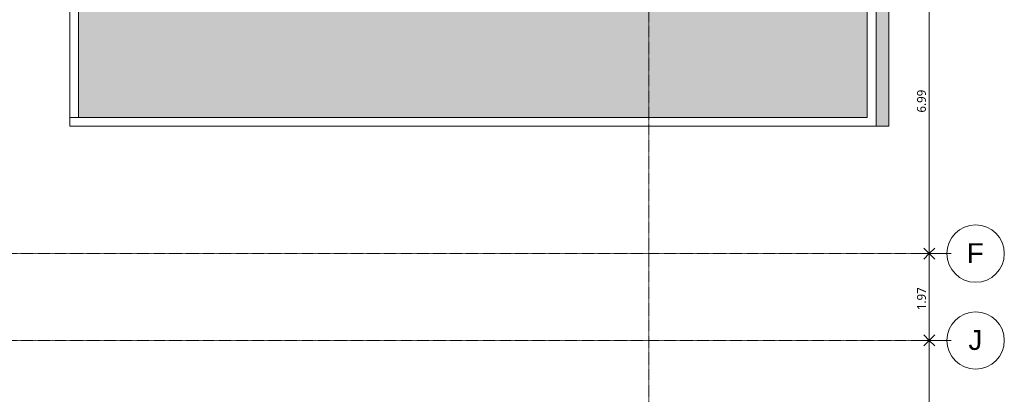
# Model space of a CAD drawing. Header units: millimetres. Extents: x -59616 to 35213, y -20402 to 53287.
# Tile 232 of 256: x 11763 to 34089, y 2628 to 11124. Entities that reach past the tile are written whole.
import ezdxf

# ---------------------------------------------------------------- set-up
doc = ezdxf.new("R2010")
doc.units = ezdxf.units.MM
doc.linetypes.add('Ligne de quadrillage', pattern=[22.225, 12.7, -3.175, 3.175, -3.175])
for name, color, linetype, lineweight in [('A-ANNO-DIMS', 211, 'Continuous', 9), ('A-ANNO-DIMS-100', 211, 'Continuous', 9), ('A-FLOR', 192, 'Continuous', 9), ('A-FLOR-PATT', 8, 'Continuous', 9), ('A-WALL', 113, 'Continuous', 9), ('S-GRID', 1, 'Continuous', 9), ('S-GRID-IDEN', 1, 'Continuous', 9)]:
    doc.layers.add(name, color=color, linetype=linetype, lineweight=lineweight)
doc.styles.add('Arial', font='arial.ttf', dxfattribs={"height": 450})
doc.styles.add('Trebuchet MS_B', font='txt', dxfattribs={"height": 200})
doc.dimstyles.new('Cotes_linéaires_rouge_2mm_1', dxfattribs={"dimscale": 304.8, "dimtxt": 206.190181, "dimasz": 0.410105, "dimexe": 0.82021, "dimexo": 0.0625, "dimgap": 0.065617, "dimtad": 1, "dimlfac": 0.001, "dimrnd": 0.01, "dimzin": 0, "dimdsep": 46, "dimtxsty": 'Trebuchet MS_B', "dimblk1": 'OPEN30', "dimblk2": 'OPEN30', "dimsah": 1, "dimcen": 0.09, "dimdle": 0.82021, "dimazin": 0, "dimtfac": 1, "dimtdec": 4, "dimtix": 1, "dimtmove": 0, "dimatfit": 3, "dimfxl": 1.64042, "dimfxlon": 1, "dimtvp": 1, "dimtolj": 1, "dimtzin": 0, "dimarcsym": 2})

# ---------------------------------------------------------------- blocks, each defined once
blk = doc.blocks.new('Quadrillage - Extrémité de la ligne de quadrillage - Cercle-11506-Niveau Toiture')
at = {"layer": 'S-GRID-IDEN'}
blk.add_circle((0, 0), 6.5, dxfattribs=at)
blk = doc.blocks.new('DIMBLOCK41-Niveau Toiture')
at = {"layer": 'A-ANNO-DIMS-100'}
for p, q in [((32886, 12812), (32136, 12812)), ((32386, 12812), (32386, 5819)), ((32386, 12812), (32886, 12812)), ((32886, 5819), (32136, 5819)), ((32386, 5819), (32886, 5819))]:
    blk.add_line(p, q, dxfattribs=at)
at = {"layer": 'A-ANNO-DIMS-100', "lineweight": 25}
for p, q in [((32386, 12812), (32261, 12937)), ((32386, 12812), (32261, 12687)), ((32386, 12812), (32511, 12937)), ((32386, 12812), (32511, 12687)), ((32386, 5819), (32261, 5944)), ((32386, 5819), (32261, 5694)), ((32386, 5819), (32511, 5944)), ((32386, 5819), (32511, 5694))]:
    blk.add_line(p, q, dxfattribs=at)
at = {"layer": 'A-ANNO-DIMS-100', "color": 0, "insert": (32110, 9018), "char_height": 200, "width": 712.93, "attachment_point": 1, "rotation": 90, "line_spacing_factor": 1.048425, "style": 'Trebuchet MS_B'}
blk.add_mtext('6.99', dxfattribs=at)
blk = doc.blocks.new('_Open30')
at = {"color": 0, "linetype": 'ByBlock', "lineweight": -2}
for p, q in [((-1, 0.27), (0, 0)), ((0, 0), (-1, -0.27)), ((0, 0), (-1, 0))]:
    blk.add_line(p, q, dxfattribs=at)
blk = doc.blocks.new('DIMBLOCK42-Niveau Toiture')
at = {"layer": 'A-ANNO-DIMS-100'}
for p, q in [((32886, 5819), (32136, 5819)), ((32386, 5819), (32386, 3849)), ((32386, 5819), (32886, 5819)), ((32886, 3849), (32136, 3849)), ((32386, 3849), (32886, 3849))]:
    blk.add_line(p, q, dxfattribs=at)
at = {"layer": 'A-ANNO-DIMS-100', "lineweight": 25}
for p, q in [((32386, 5819), (32261, 5944)), ((32386, 5819), (32261, 5694)), ((32386, 5819), (32511, 5944)), ((32386, 5819), (32511, 5694)), ((32386, 3849), (32261, 3974)), ((32386, 3849), (32261, 3724)), ((32386, 3849), (32511, 3974)), ((32386, 3849), (32511, 3724))]:
    blk.add_line(p, q, dxfattribs=at)
at = {"layer": 'A-ANNO-DIMS-100', "color": 0, "insert": (32110, 4537), "char_height": 200, "width": 712.93, "attachment_point": 1, "rotation": 90, "line_spacing_factor": 1.048425, "style": 'Trebuchet MS_B'}
blk.add_mtext('1.97', dxfattribs=at)
blk = doc.blocks.new('DIMBLOCK43-Niveau Toiture')
at = {"layer": 'A-ANNO-DIMS-100'}
for p, q in [((32886, 3849), (32136, 3849)), ((32386, 3849), (32386, -6614)), ((32386, 3849), (32886, 3849)), ((32886, -6364), (32136, -6364)), ((32386, -6364), (32886, -6364))]:
    blk.add_line(p, q, dxfattribs=at)
at = {"layer": 'A-ANNO-DIMS-100', "lineweight": 25}
for p, q in [((32386, 3849), (32261, 3974)), ((32386, 3849), (32261, 3724)), ((32386, 3849), (32511, 3974)), ((32386, 3849), (32511, 3724)), ((32386, -6364), (32261, -6239)), ((32386, -6364), (32511, -6239))]:
    blk.add_line(p, q, dxfattribs=at)
at = {"layer": 'A-ANNO-DIMS-100', "color": 0, "insert": (32110, -1637), "char_height": 200, "width": 910.03, "attachment_point": 1, "rotation": 90, "line_spacing_factor": 1.048425, "style": 'Trebuchet MS_B'}
blk.add_mtext('10.21', dxfattribs=at)

msp = doc.modelspace()

# ---------------------------------------------------------------- hatches: boundary and pattern name
at = {"layer": 'A-FLOR-PATT'}
h = msp.add_hatch(color=256, dxfattribs=at)
h.paths.add_polyline_path([(31180.267, 8706.03), (31469.382, 8706.03), (31469.382, 25496.585), (27927.56, 25496.585), (28092.2, 25417.929), (28597.234, 25183.472), (29015.007, 24992.185), (29207.851, 24885.676), (29394.56, 24768.746), (29574.573, 24641.749), (29747.348, 24505.066), (29913.043, 24358.475), (30070.409, 24202.977), (30218.969, 24039.045), (30358.271, 23867.176), (30489.088, 23686.277), (30609.774, 23498.468), (30719.966, 23304.315), (30819.331, 23104.405), (30907.569, 22899.341), (30984.415, 22689.741), (31047.881, 22481.488), (31099.538, 22269.997), (31139.222, 22055.936), (31166.806, 21839.982), (31182.205, 21622.818), (31185.369, 21405.133), (31164.692, 19884.281), (26254.376, 19742.492), (26254.387, 18249.969), (26703.811, 18249.969), (26703.811, 15436.199), (26254.376, 15436.199), (26254.745, 14941.447), (31180.267, 12654.709), (31180.267, 8906.03)])
h.paths.add_polyline_path([(26254.387, 14941.625), (26254.387, 14941.628), (26319.33, 14995.235)])
h.paths.add_polyline_path([(29210.455, 15138.163), (29074.204, 15144.282), (28939.049, 15162.59), (28806.079, 15192.939), (28676.366, 15235.086), (28550.952, 15288.69), (28430.848, 15353.321), (28317.022, 15428.457), (28210.388, 15513.494), (28111.807, 15607.748), (28022.071, 15710.458), (27941.904, 15820.799), (27871.95, 15937.882), (27812.773, 16060.765), (27764.849, 16188.457), (27728.565, 16319.931), (27704.212, 16454.128), (27691.986, 16589.968), (27691.986, 16726.357), (27704.212, 16862.197), (27728.565, 16996.395), (27764.849, 17127.869), (27812.773, 17255.561), (27871.95, 17378.443), (27941.904, 17495.526), (28022.071, 17605.867), (28111.807, 17708.578), (28210.388, 17802.831), (28317.022, 17887.869), (28430.848, 17963.005), (28550.952, 18027.635), (28676.366, 18081.24), (28806.079, 18123.386), (28939.049, 18153.736), (29074.204, 18172.044), (29210.455, 18178.163), (29346.707, 18172.044), (29481.862, 18153.736), (29614.831, 18123.386), (29744.545, 18081.24), (29869.959, 18027.635), (29990.062, 17963.005), (30103.889, 17887.869), (30210.522, 17802.831), (30309.103, 17708.578), (30398.839, 17605.867), (30479.007, 17495.526), (30548.96, 17378.443), (30608.138, 17255.561), (30656.061, 17127.869), (30692.346, 16996.395), (30716.699, 16862.197), (30728.925, 16726.357), (30728.925, 16589.968), (30716.699, 16454.128), (30692.346, 16319.931), (30656.061, 16188.457), (30608.138, 16060.765), (30548.96, 15937.882), (30479.007, 15820.799), (30398.839, 15710.458), (30309.103, 15607.748), (30210.522, 15513.494), (30103.889, 15428.457), (29990.062, 15353.321), (29869.959, 15288.69), (29744.545, 15235.086), (29614.831, 15192.939), (29481.862, 15162.59), (29346.707, 15144.282), (29240.619, 15139.517)])
for points in [[(13098.721, 8906.03), (15494.166, 13181.351), (15475.187, 13277.74), (15468.952, 13372.877), (13113.123, 15622.071), (13098.721, 15622.071), (13098.721, 10415.248)], [(13098.721, 8906.03), (30980.267, 8906.03), (30980.267, 12560.134), (26254.376, 14754.191), (26254.376, 13372.877), (26248.046, 13276.287), (26229.162, 13181.351), (26198.047, 13089.691), (26155.235, 13002.877), (26101.458, 12922.393), (26034.717, 12847.058), (25964.86, 12785.795), (25881.108, 12730.406), (25797.562, 12689.206), (25705.903, 12658.092), (25610.966, 12639.208), (25507.828, 12632.877), (22643.952, 12632.877), (22643.952, 11353.925), (19193.952, 11353.925), (19193.952, 12632.877), (16208.952, 12632.877), (16112.362, 12639.208), (16017.425, 12658.092), (15925.766, 12689.206), (15838.952, 12732.018), (15751.891, 12791.563), (15685.693, 12849.618), (15621.87, 12922.393), (15568.093, 13002.877), (15525.281, 13089.691), (15494.166, 13181.351), (13944.33, 10415.248)]]:
    msp.add_hatch(color=256, dxfattribs=at).paths.add_polyline_path(points)

# ---------------------------------------------------------------- linework, layer by layer
at = {"layer": 'A-FLOR'}
for p, q in [((31469.382, 8706.03), (31469.382, 25496.585)), ((30980.267, 12560.134), (30980.267, 8906.03)), ((13098.721, 8906.03), (13098.721, 10588.477)), ((30980.267, 8906.03), (13098.721, 8906.03)), ((31180.267, 8706.03), (31469.382, 8706.03))]:
    msp.add_line(p, q, dxfattribs=at)
at = {"layer": 'A-WALL'}
for p, q in [((12898.721, 8706.03), (12898.721, 15622.071)), ((13098.721, 15622.071), (13098.721, 10588.477)), ((31180.267, 12654.709), (31180.267, 8706.03)), ((12898.721, 8906.03), (30980.267, 8906.03)), ((31180.267, 8706.03), (12898.721, 8706.03))]:
    msp.add_line(p, q, dxfattribs=at)
at = {"layer": 'S-GRID', "linetype": 'Ligne de quadrillage', "lineweight": 18}
for p, q in [((26031.644, -9486.555), (26031.644, 51986.924)), ((-59615.653, 5818.989), (32789.124, 5818.989)), ((-59615.653, 3848.989), (32789.124, 3848.989))]:
    msp.add_line(p, q, dxfattribs=at)

# ---------------------------------------------------------------- block references
at = {"layer": 'S-GRID-IDEN', "xscale": 99.99999999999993, "yscale": 99.99999999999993, "zscale": 99.99999999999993, "rotation": 269.9999999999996}
for p in [(33439.124, 5818.989), (33439.124, 3848.989)]:
    msp.add_blockref('Quadrillage - Extrémité de la ligne de quadrillage - Cercle-11506-Niveau Toiture', p, dxfattribs=at)

# ---------------------------------------------------------------- texts
at = {"layer": 'S-GRID-IDEN', "char_height": 450, "attachment_point": 1, "style": 'Arial'}
for s, insert, width in [('F', (33238.045, 6054.257), 472.99562), ('J', (33274.545, 4084.257), 384.81)]:
    msp.add_mtext(s, dxfattribs=dict(at, insert=insert, width=width))

# ---------------------------------------------------------------- dimensions: what is measured, and where the dimension line sits
at = {"layer": 'A-ANNO-DIMS'}
for base, p1, p2, override, picture, middle in [((32386.359, 5818.989), (32886.359, 12811.551), (32886.359, 5818.989), {"dimpost": '<>', "dimfxl": 6992.562161}, 'DIMBLOCK41-Niveau Toiture', (32262.386, 9315.27)), ((32386.359, 3848.989), (32886.359, 5818.989), (32886.359, 3848.989), {"dimpost": '<>', "dimfxl": 1969.999999}, 'DIMBLOCK42-Niveau Toiture', (32262.588, 4833.989)), ((32386.359, -6364.063), (32886.359, 3848.989), (32886.359, -6364.063), {"dimpost": '<>', "dimfxl": 10213.05267}, 'DIMBLOCK43-Niveau Toiture', (32262.588, -1257.537))]:
    dim = msp.add_linear_dim(base=base, p1=p1, p2=p2, angle=90, dimstyle='Cotes_linéaires_rouge_2mm_1', override=override, dxfattribs=at)
    dim.commit()
    dim.dimension.update_dxf_attribs({"geometry": picture, "text_midpoint": middle})

doc.saveas('drawing.dxf')
